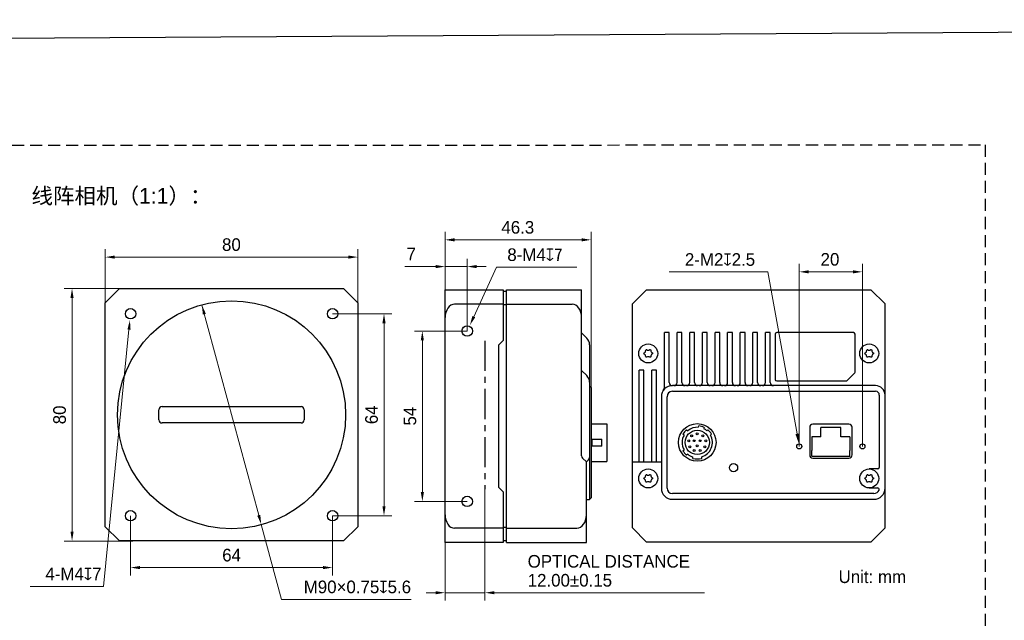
# Model space of a CAD drawing. Header units: millimetres. Extents: x 2329 to 5782, y 1296 to 2780.
# Tile 43 of 123: x 3072 to 3384, y 2589 to 2780. Entities that reach past the tile are written whole.
import ezdxf

# ---------------------------------------------------------------- set-up
doc = ezdxf.new("R2010")
doc.units = ezdxf.units.MM
doc.header["$LTSCALE"] = 0.3
doc.linetypes.add('CENTER', pattern=[50.8, 31.75, -6.35, 6.35, -6.35])
doc.linetypes.add('DASHED', pattern=[19.05, 12.7, -6.35])
doc.layers.add('00-轮廓线', color=7, linetype='Continuous', lineweight=30)
doc.layers.add('00_COMPONENTS', color=7, linetype='Continuous')
doc.layers.add('51__DRAFT_DIMS', color=7, linetype='Continuous')
doc.styles.add('11', font='兰亭黑 GBK.TTF', dxfattribs={"height": 3})
doc.styles.add('3', font='兰亭黑 GBK.TTF', dxfattribs={"height": 4})
doc.styles.add('尺寸值样式', font='兰亭黑 GBK.TTF', dxfattribs={"height": 4})
doc.dimstyles.new('1直线标注', dxfattribs={"dimtxt": 4, "dimasz": 3, "dimexe": 2.5, "dimexo": 0, "dimtad": 1, "dimdec": 1, "dimdsep": 46, "dimtxsty": '尺寸值样式', "dimcen": 0, "dimclrd": 8, "dimclre": 8, "dimclrt": 7, "dimadec": 0, "dimazin": 0, "dimtp": 0.001, "dimtm": 0.001, "dimtfac": 1, "dimtdec": 1, "dimtmove": 0, "dimatfit": 0, "dimldrblk": '_FILLED', "dimfxl": 1, "dimtolj": 1, "dimlwd": 15, "dimlwe": 15, "dimarcsym": 0})
doc.dimstyles.new('2大圆直径标注', dxfattribs={"dimtxt": 4, "dimasz": 3, "dimexe": 2.5, "dimexo": 0, "dimtad": 1, "dimtoh": 1, "dimdec": 3, "dimlfac": 1.25, "dimdsep": 46, "dimtxsty": '尺寸值样式', "dimcen": 0, "dimclrd": 8, "dimclre": 8, "dimclrt": 7, "dimadec": 0, "dimazin": 0, "dimtp": 0.001, "dimtm": 0.001, "dimtfac": 1, "dimtdec": 3, "dimtmove": 0, "dimatfit": 2, "dimldrblk": '_FILLED', "dimfxl": 1, "dimtolj": 1, "dimlwd": 15, "dimlwe": 15, "dimarcsym": 0})
doc.dimstyles.new('3小圆直径标注', dxfattribs={"dimtxt": 4, "dimasz": 3, "dimexe": 2.5, "dimexo": 0, "dimtad": 1, "dimtoh": 1, "dimdec": 3, "dimdsep": 46, "dimtxsty": '尺寸值样式', "dimcen": 0, "dimclrd": 8, "dimclre": 8, "dimclrt": 7, "dimadec": 0, "dimazin": 0, "dimtp": 0.001, "dimtm": 0.001, "dimtfac": 1, "dimtdec": 3, "dimtofl": 0, "dimtmove": 0, "dimatfit": 0, "dimldrblk": '_FILLED', "dimfxl": 1, "dimtolj": 1, "dimlwd": 15, "dimlwe": 15, "dimarcsym": 0})

# ---------------------------------------------------------------- blocks, each defined once
blk = doc.blocks.new('*D23')
at = {"layer": '51__DRAFT_DIMS', "color": 8, "lineweight": 15}
for p, q in [((3099.1, 2683.54), (3099.1, 2706.85)), ((3176.1, 2704.35), (3102.1, 2704.35)), ((3179.1, 2685.65), (3179.1, 2706.85))]:
    blk.add_line(p, q, dxfattribs=at)
at = {"layer": '51__DRAFT_DIMS', "color": 8}
for points in [[(3102.1, 2704.85), (3102.1, 2703.85), (3099.1, 2704.35)], [(3176.1, 2703.85), (3176.1, 2704.85), (3179.1, 2704.35)]]:
    blk.add_solid(points, dxfattribs=at)
at = {"layer": 'Defpoints', "color": 0}
for p in [(3099.1, 2704.35), (3179.1, 2685.65), (3099.1, 2683.54)]:
    blk.add_point(p, dxfattribs=at)
at = {"layer": '51__DRAFT_DIMS', "color": 7, "insert": (3139.05, 2710.31), "char_height": 4, "attachment_point": 2, "line_spacing_factor": 0.9, "style": '3'}
blk.add_mtext('\\A1;{\\A1;\\C256;80}', dxfattribs=at)
blk = doc.blocks.new('_FILLED')
at = {"color": 0, "linetype": 'ByBlock'}
blk.add_solid([(0, 0), (-1, 0.17), (-1, -0.17)], dxfattribs=at)
blk = doc.blocks.new('*D24')
at = {"layer": '51__DRAFT_DIMS', "color": 8, "lineweight": 15}
for p, q in [((3107.84, 2694.39), (3086.06, 2694.39)), ((3088.56, 2691.39), (3088.56, 2617.39)), ((3107.84, 2614.39), (3086.06, 2614.39))]:
    blk.add_line(p, q, dxfattribs=at)
at = {"layer": '51__DRAFT_DIMS', "color": 8}
for points in [[(3089.06, 2691.39), (3088.06, 2691.39), (3088.56, 2694.39)], [(3088.06, 2617.39), (3089.06, 2617.39), (3088.56, 2614.39)]]:
    blk.add_solid(points, dxfattribs=at)
at = {"layer": 'Defpoints', "color": 0}
for p in [(3107.84, 2694.39), (3088.56, 2614.39), (3107.84, 2614.39)]:
    blk.add_point(p, dxfattribs=at)
at = {"layer": '51__DRAFT_DIMS', "color": 7, "insert": (3082.6, 2654.35), "char_height": 4, "attachment_point": 2, "rotation": 90, "line_spacing_factor": 0.9, "style": '3'}
blk.add_mtext('\\A1;{\\A1;\\C256;80}', dxfattribs=at)
blk = doc.blocks.new('*D25')
at = {"layer": '51__DRAFT_DIMS', "color": 8, "lineweight": 15}
for p in [(3106.6, 2681.42), (3075.31, 2600)]:
    blk.add_line(p, (3098.52, 2600), dxfattribs=at)
at = {"layer": '51__DRAFT_DIMS', "color": 8}
blk.add_solid([(3107.1, 2681.37), (3106.11, 2681.46), (3106.9, 2684.4)], dxfattribs=at)
at = {"layer": 'Defpoints', "color": 0}
for p in [(3107.3, 2688.38), (3106.9, 2684.4)]:
    blk.add_point(p, dxfattribs=at)
at = {"layer": '51__DRAFT_DIMS', "color": 7, "insert": (3097.9, 2611.96), "char_height": 4, "attachment_point": 3, "line_spacing_factor": 0.9, "style": '3'}
blk.add_mtext('\\A1;{\\C8;\\P\\C256;4-M\\A1;4\\Fgdt|c134;x\\fFZLanTingHei-R-GBK|b0|i0|c134|p2;7}', dxfattribs=at)
blk = doc.blocks.new('*D26')
at = {"layer": '51__DRAFT_DIMS', "color": 8, "lineweight": 15}
for p, q in [((3129.7, 2689.14), (3147.71, 2622.53)), ((3148.5, 2619.64), (3154.92, 2595.89)), ((3195.95, 2595.89), (3154.92, 2595.89))]:
    blk.add_line(p, q, dxfattribs=at)
at = {"layer": '51__DRAFT_DIMS', "color": 8}
for points in [[(3130.97, 2686.38), (3130, 2686.12), (3129.7, 2689.14)], [(3147.23, 2622.4), (3148.19, 2622.67), (3148.5, 2619.64)]]:
    blk.add_solid(points, dxfattribs=at)
at = {"layer": 'Defpoints', "color": 0}
for p in [(3129.7, 2689.14), (3148.5, 2619.64)]:
    blk.add_point(p, dxfattribs=at)
at = {"layer": '51__DRAFT_DIMS', "color": 7, "insert": (3195.95, 2601.84), "char_height": 4, "attachment_point": 3, "line_spacing_factor": 0.9, "style": '3'}
blk.add_mtext('\\A1;{\\C256;M\\A1;90×0.75\\Fgdt|c134;x\\f@FZLanTingHei-R-GBK|b0|i0|c134|p2;5.6}', dxfattribs=at)
blk = doc.blocks.new('*D27')
at = {"layer": '51__DRAFT_DIMS', "color": 8, "lineweight": 15}
for p, q in [((3171.1, 2686.39), (3189.88, 2686.39)), ((3187.38, 2683.39), (3187.38, 2625.39)), ((3171.1, 2622.39), (3189.88, 2622.39))]:
    blk.add_line(p, q, dxfattribs=at)
at = {"layer": '51__DRAFT_DIMS', "color": 8}
for points in [[(3187.88, 2683.39), (3186.88, 2683.39), (3187.38, 2686.39)], [(3186.88, 2625.39), (3187.88, 2625.39), (3187.38, 2622.39)]]:
    blk.add_solid(points, dxfattribs=at)
at = {"layer": 'Defpoints', "color": 0}
for p in [(3171.1, 2686.39), (3171.1, 2622.39), (3187.38, 2622.39)]:
    blk.add_point(p, dxfattribs=at)
at = {"layer": '51__DRAFT_DIMS', "color": 7, "insert": (3181.42, 2654.39), "char_height": 4, "attachment_point": 2, "rotation": 90, "line_spacing_factor": 0.9, "style": '3'}
blk.add_mtext('\\A1;{\\A1;\\C256;64}', dxfattribs=at)
blk = doc.blocks.new('*D28')
at = {"layer": '51__DRAFT_DIMS', "color": 8, "lineweight": 15}
for p, q in [((3107.1, 2622.39), (3107.1, 2603.47)), ((3171.1, 2622.39), (3171.1, 2603.47)), ((3168.1, 2605.97), (3110.1, 2605.97))]:
    blk.add_line(p, q, dxfattribs=at)
at = {"layer": '51__DRAFT_DIMS', "color": 8}
for points in [[(3110.1, 2606.47), (3110.1, 2605.47), (3107.1, 2605.97)], [(3168.1, 2605.47), (3168.1, 2606.47), (3171.1, 2605.97)]]:
    blk.add_solid(points, dxfattribs=at)
at = {"layer": 'Defpoints', "color": 0}
for p in [(3107.1, 2622.39), (3171.1, 2622.39), (3107.1, 2605.97)]:
    blk.add_point(p, dxfattribs=at)
at = {"layer": '51__DRAFT_DIMS', "color": 7, "insert": (3139.1, 2611.93), "char_height": 4, "attachment_point": 2, "line_spacing_factor": 0.9, "style": '3'}
blk.add_mtext('\\A1;{\\A1;\\C256;64}', dxfattribs=at)
blk = doc.blocks.new('*D29')
at = {"layer": '51__DRAFT_DIMS', "color": 8, "lineweight": 15}
for p, q in [((3206.74, 2685.19), (3206.74, 2712.32)), ((3252.99, 2663.04), (3252.99, 2712.32)), ((3209.74, 2709.82), (3249.99, 2709.82))]:
    blk.add_line(p, q, dxfattribs=at)
at = {"layer": '51__DRAFT_DIMS', "color": 8}
for points in [[(3209.74, 2710.32), (3209.74, 2709.32), (3206.74, 2709.82)], [(3249.99, 2709.32), (3249.99, 2710.32), (3252.99, 2709.82)]]:
    blk.add_solid(points, dxfattribs=at)
at = {"layer": 'Defpoints', "color": 0}
for p in [(3252.99, 2709.82), (3206.74, 2685.19), (3252.99, 2663.04)]:
    blk.add_point(p, dxfattribs=at)
at = {"layer": '51__DRAFT_DIMS', "color": 7, "insert": (3229.76, 2715.78), "char_height": 4, "attachment_point": 2, "line_spacing_factor": 0.9, "style": '3'}
blk.add_mtext('\\A1;{\\C256;46.3}', dxfattribs=at)
blk = doc.blocks.new('*D30')
at = {"layer": '51__DRAFT_DIMS', "color": 8, "lineweight": 15}
for p in [(3215.83, 2685.47), (3248.47, 2701.17)]:
    blk.add_line(p, (3223.06, 2701.17), dxfattribs=at)
at = {"layer": '51__DRAFT_DIMS', "color": 8}
blk.add_solid([(3215.37, 2685.68), (3216.28, 2685.26), (3214.57, 2682.75)], dxfattribs=at)
at = {"layer": 'Defpoints', "color": 0}
for p in [(3214.57, 2682.75), (3212.9, 2679.11)]:
    blk.add_point(p, dxfattribs=at)
at = {"layer": '51__DRAFT_DIMS', "color": 7, "insert": (3226.44, 2707.12), "char_height": 4, "attachment_point": 1, "line_spacing_factor": 0.9, "style": '3'}
blk.add_mtext('\\A1;{\\C256;8-M\\A1;4\\Fgdt|c134;x\\fFangSong|b0|i0|c134|p49;7}', dxfattribs=at)
blk = doc.blocks.new('*D31')
at = {"layer": '51__DRAFT_DIMS', "color": 8, "lineweight": 15}
for p, q in [((3213.74, 2680.93), (3197.03, 2680.93)), ((3199.53, 2677.93), (3199.53, 2629.93)), ((3213.74, 2626.93), (3197.03, 2626.93))]:
    blk.add_line(p, q, dxfattribs=at)
at = {"layer": '51__DRAFT_DIMS', "color": 8}
for points in [[(3200.03, 2677.93), (3199.03, 2677.93), (3199.53, 2680.93)], [(3199.03, 2629.93), (3200.03, 2629.93), (3199.53, 2626.93)]]:
    blk.add_solid(points, dxfattribs=at)
at = {"layer": 'Defpoints', "color": 0}
for p in [(3213.74, 2680.93), (3199.53, 2626.93), (3213.74, 2626.93)]:
    blk.add_point(p, dxfattribs=at)
at = {"layer": '51__DRAFT_DIMS', "color": 7, "insert": (3193.57, 2653.95), "char_height": 4, "attachment_point": 2, "rotation": 90, "line_spacing_factor": 0.9, "style": '3'}
blk.add_mtext('\\A1;{\\A1;\\C256;54}', dxfattribs=at)
blk = doc.blocks.new('*D32')
at = {"layer": '51__DRAFT_DIMS', "color": 8, "lineweight": 15}
for p, q in [((3203.74, 2701.34), (3194.01, 2701.34)), ((3206.74, 2688.08), (3206.74, 2703.84)), ((3213.74, 2701.34), (3206.74, 2701.34)), ((3213.74, 2680.93), (3213.74, 2703.84)), ((3216.74, 2701.34), (3219.74, 2701.34))]:
    blk.add_line(p, q, dxfattribs=at)
at = {"layer": '51__DRAFT_DIMS', "color": 8}
for points in [[(3203.74, 2700.84), (3203.74, 2701.84), (3206.74, 2701.34)], [(3216.74, 2701.84), (3216.74, 2700.84), (3213.74, 2701.34)]]:
    blk.add_solid(points, dxfattribs=at)
at = {"layer": 'Defpoints', "color": 0}
for p in [(3206.74, 2701.34), (3206.74, 2688.08), (3213.74, 2680.93)]:
    blk.add_point(p, dxfattribs=at)
at = {"layer": '51__DRAFT_DIMS', "color": 7, "insert": (3196, 2707.3), "char_height": 4, "attachment_point": 2, "line_spacing_factor": 0.9, "style": '3'}
blk.add_mtext('\\A1;{\\A1;\\C256;7}', dxfattribs=at)
blk = doc.blocks.new('*D33')
at = {"layer": '51__DRAFT_DIMS', "color": 8, "lineweight": 15}
for p, q in [((3219.34, 2630.79), (3219.34, 2595.5)), ((3206.74, 2622.67), (3206.74, 2595.5)), ((3203.74, 2598), (3200.74, 2598)), ((3219.34, 2598), (3206.74, 2598)), ((3222.34, 2598), (3288.95, 2598))]:
    blk.add_line(p, q, dxfattribs=at)
at = {"layer": '51__DRAFT_DIMS', "color": 8}
for points in [[(3203.74, 2597.5), (3203.74, 2598.5), (3206.74, 2598)], [(3222.34, 2598.5), (3222.34, 2597.5), (3219.34, 2598)]]:
    blk.add_solid(points, dxfattribs=at)
at = {"layer": 'Defpoints', "color": 0}
for p in [(3219.34, 2630.79), (3206.74, 2622.67), (3206.74, 2598)]:
    blk.add_point(p, dxfattribs=at)
at = {"layer": '51__DRAFT_DIMS', "color": 7, "insert": (3232.89, 2609.95), "char_height": 4, "attachment_point": 1, "line_spacing_factor": 0.9, "style": '3'}
blk.add_mtext('\\A1;{\\C256;OPTICAL DISTANCE\\P12.00%%P0.15 }', dxfattribs=at)
blk = doc.blocks.new('*D34')
at = {"layer": '51__DRAFT_DIMS', "color": 8, "lineweight": 15}
for p, q in [((3318.93, 2644.38), (3318.93, 2702.18)), ((3338.93, 2644.38), (3338.93, 2702.18)), ((3321.93, 2699.68), (3335.93, 2699.68))]:
    blk.add_line(p, q, dxfattribs=at)
at = {"layer": '51__DRAFT_DIMS', "color": 8}
for points in [[(3321.93, 2700.18), (3321.93, 2699.18), (3318.93, 2699.68)], [(3335.93, 2699.18), (3335.93, 2700.18), (3338.93, 2699.68)]]:
    blk.add_solid(points, dxfattribs=at)
at = {"layer": 'Defpoints', "color": 0}
for p in [(3338.93, 2699.68), (3318.93, 2644.38), (3338.93, 2644.38)]:
    blk.add_point(p, dxfattribs=at)
at = {"layer": '51__DRAFT_DIMS', "color": 7, "insert": (3328.65, 2705.64), "char_height": 4, "attachment_point": 2, "line_spacing_factor": 0.9, "style": '3'}
blk.add_mtext('\\A1;{\\A1;\\C256;20}', dxfattribs=at)
blk = doc.blocks.new('*D35')
at = {"layer": '51__DRAFT_DIMS', "color": 8, "lineweight": 15}
for p in [(3277.75, 2699.63), (3318.22, 2648.32)]:
    blk.add_line(p, (3308.97, 2699.63), dxfattribs=at)
at = {"layer": '51__DRAFT_DIMS', "color": 8}
blk.add_solid([(3317.72, 2648.23), (3318.71, 2648.41), (3318.75, 2645.36)], dxfattribs=at)
at = {"layer": 'Defpoints', "color": 0}
for p in [(3318.75, 2645.36), (3319.1, 2643.4)]:
    blk.add_point(p, dxfattribs=at)
at = {"layer": '51__DRAFT_DIMS', "color": 7, "insert": (3304.94, 2705.59), "char_height": 4, "attachment_point": 3, "line_spacing_factor": 0.9, "style": '3'}
blk.add_mtext('\\A1;{\\C256;2-M\\A1;2\\Fgdt|c134;x\\f@FZLanTingHei-R-GBK|b0|i0|c134|p2;2.5}', dxfattribs=at)

msp = doc.modelspace()

# ---------------------------------------------------------------- linework, layer by layer
at = {"color": 8, "linetype": 'CENTER'}
msp.add_line((3219.34059, 2677.8092), (3219.34059, 2630.79017), dxfattribs=at)
for p, q in [((3322.92632, 2647.35504), (3322.9308, 2643.1043)), ((3334.92632, 2647.35504), (3334.92659, 2643.10528))]:
    msp.add_line(p, q)
at = {"layer": '00-轮廓线'}
msp.add_lwpolyline([(2748.71268, 2771.8538), (4032.71305, 2779.57929), (4039.83456, 1296.37358), (2746.31737, 1296.51209)], close=True, dxfattribs=at)
at = {"layer": '00-轮廓线', "linetype": 'DASHED'}
msp.add_lwpolyline([(2760.98297, 2739.65789), (3377.78057, 2739.92084), (3377.78057, 2443.8573), (2760.98297, 2443.59436)], close=True, dxfattribs=at)
at = {"layer": '00_COMPONENTS', "color": 7}
for p, q in [((3103.5989, 2694.3908), (3099.0989, 2689.8908)), ((3103.5989, 2694.3908), (3174.5989, 2694.3908)), ((3179.0989, 2689.8908), (3174.5989, 2694.3908)), ((3206.73559, 2613.92995), (3206.73559, 2693.92995)), ((3206.73559, 2693.92995), (3225.16559, 2693.92995)), ((3225.16559, 2693.92995), (3225.16559, 2677.92995)), ((3225.21559, 2692.57995), (3225.16559, 2692.57995)), ((3226.16559, 2693.42995), (3225.21559, 2693.42995)), ((3226.21559, 2692.57995), (3226.16559, 2692.57995)), ((3226.21559, 2613.92995), (3226.21559, 2693.92995)), ((3226.21559, 2693.92995), (3249.98559, 2693.92995)), ((3249.98559, 2641.34416), (3249.98559, 2693.92995)), ((3266.08163, 2689.51522), (3270.58163, 2694.01522)), ((3270.58163, 2694.01522), (3341.58163, 2694.01522)), ((3341.58163, 2694.01522), (3346.08163, 2689.51522)), ((3099.0989, 2618.8908), (3099.0989, 2689.8908)), ((3179.0989, 2689.8908), (3179.0989, 2618.8908)), ((3225.16559, 2689.42995), (3209.73559, 2689.42995)), ((3226.16559, 2689.22284), (3225.21559, 2689.22284)), ((3226.21559, 2689.42995), (3246.98559, 2689.42995)), ((3266.08163, 2618.51522), (3266.08163, 2689.51522)), ((3346.08163, 2618.51522), (3346.08163, 2689.51522)), ((3251.60691, 2678.69863), (3249.98559, 2680.31995)), ((3276.23163, 2663.44185), (3276.23163, 2680.40522)), ((3277.73163, 2680.40522), (3276.23163, 2680.40522)), ((3277.73163, 2664.62522), (3277.73163, 2680.40522)), ((3280.23163, 2664.62522), (3280.23163, 2680.40522)), ((3281.73163, 2680.40522), (3280.23163, 2680.40522)), ((3281.73163, 2664.62522), (3281.73163, 2680.40522)), ((3284.23163, 2664.62522), (3284.23163, 2680.40522)), ((3285.73163, 2680.40522), (3284.23163, 2680.40522)), ((3285.73163, 2664.62522), (3285.73163, 2680.40522)), ((3288.23163, 2664.62522), (3288.23163, 2680.40522)), ((3289.73163, 2680.40522), (3288.23163, 2680.40522)), ((3289.73163, 2664.62522), (3289.73163, 2680.40522)), ((3292.23163, 2664.62522), (3292.23163, 2680.40522)), ((3293.73163, 2680.40522), (3292.23163, 2680.40522)), ((3293.73163, 2664.62522), (3293.73163, 2680.40522)), ((3296.23163, 2664.62522), (3296.23163, 2680.40522)), ((3297.73163, 2680.40522), (3296.23163, 2680.40522)), ((3297.73163, 2664.62522), (3297.73163, 2680.40522)), ((3300.23163, 2664.62522), (3300.23163, 2680.40522)), ((3301.73163, 2680.40522), (3300.23163, 2680.40522)), ((3301.73163, 2664.62522), (3301.73163, 2680.40522)), ((3304.23163, 2664.62522), (3304.23163, 2680.40522)), ((3305.73163, 2680.40522), (3304.23163, 2680.40522)), ((3305.73163, 2664.62522), (3305.73163, 2680.40522)), ((3308.23163, 2664.62522), (3308.23163, 2680.40522)), ((3309.73163, 2680.40522), (3308.23163, 2680.40522)), ((3309.73163, 2664.62522), (3309.73163, 2680.40522)), ((3311.28163, 2679.90522), (3311.28163, 2665.60522)), ((3336.08163, 2680.40522), (3311.78163, 2680.40522)), ((3336.58163, 2667.91233), (3336.58163, 2679.90522)), ((3223.78559, 2676.54995), (3225.16559, 2677.92995)), ((3223.78559, 2631.30995), (3223.78559, 2676.54995)), ((3252.48559, 2676.57731), (3252.48559, 2627.53995)), ((3251.60691, 2666.80863), (3249.98559, 2668.42995)), ((3268.23163, 2639.51522), (3268.23163, 2668.51522)), ((3269.73163, 2668.51522), (3268.23163, 2668.51522)), ((3269.73163, 2639.51522), (3269.73163, 2668.51522)), ((3272.23163, 2639.51522), (3272.23163, 2668.51522)), ((3273.73163, 2668.51522), (3272.23163, 2668.51522)), ((3273.73163, 2639.51522), (3273.73163, 2668.51522)), ((3336.43519, 2667.55878), (3334.12808, 2665.25167)), ((3343.08163, 2663.62522), (3278.73163, 2663.62522)), ((3311.78163, 2665.10522), (3333.77453, 2665.10522)), ((3252.98559, 2663.03995), (3252.48559, 2663.53995)), ((3252.98559, 2663.03995), (3252.98559, 2628.03995)), ((3278.73163, 2661.82522), (3343.08163, 2661.82522)), ((3344.28163, 2660.62522), (3344.28163, 2637.71522)), ((3275.23163, 2660.12522), (3275.23163, 2631.12522)), ((3277.03163, 2631.12522), (3277.03163, 2660.12522)), ((3116.0989, 2652.7908), (3116.0989, 2655.9908)), ((3117.0989, 2656.9908), (3161.0989, 2656.9908)), ((3162.0989, 2655.9908), (3162.0989, 2652.7908)), ((3161.0989, 2651.7908), (3117.0989, 2651.7908)), ((3252.98559, 2651.48995), (3257.98559, 2651.48995)), ((3257.98559, 2651.48916), (3257.98559, 2639.59075)), ((3334.62663, 2651.43022), (3323.22663, 2651.43022)), ((3282.41632, 2647.96644), (3282.06593, 2648.26046)), ((3283.22294, 2649.63934), (3283.57334, 2649.34532)), ((3286.9576, 2650.41238), (3287.07598, 2650.8542)), ((3288.81465, 2650.38833), (3288.69626, 2649.9465)), ((3289.63992, 2649.34532), (3289.99032, 2649.63934)), ((3291.14734, 2648.26046), (3290.79694, 2647.96644)), ((3322.22663, 2650.43022), (3322.22663, 2641.68022)), ((3325.77632, 2647.35504), (3325.77632, 2650.32504)), ((3326.37632, 2650.32504), (3325.77632, 2650.32504)), ((3332.07632, 2650.32504), (3326.37611, 2650.32497)), ((3332.07632, 2647.35504), (3332.07632, 2650.32504)), ((3335.62663, 2641.68022), (3335.62663, 2650.43022)), ((3253.18559, 2646.68995), (3256.38559, 2646.68995)), ((3253.18559, 2646.68995), (3253.18559, 2644.38995)), ((3256.38559, 2644.38995), (3256.38559, 2646.68995)), ((3325.77632, 2647.35504), (3322.92632, 2647.35504)), ((3334.92632, 2647.35504), (3332.07632, 2647.35504)), ((3256.38559, 2644.38995), (3253.18559, 2644.38995)), ((3282.06593, 2642.98999), (3282.41632, 2643.284)), ((3283.57334, 2641.90512), (3283.22294, 2641.61111)), ((3322.92632, 2641.27504), (3322.92632, 2643.10504)), ((3334.92632, 2641.27504), (3334.92632, 2643.10504)), ((3251.48559, 2639.42995), (3250.27849, 2640.63706)), ((3251.48559, 2639.42995), (3252.1927, 2640.13706)), ((3251.48559, 2613.92995), (3251.48559, 2639.42995)), ((3252.98559, 2639.58995), (3257.98559, 2639.58995)), ((3266.08163, 2639.51522), (3275.23163, 2639.51522)), ((3285.20663, 2640.56533), (3285.20663, 2641.03393)), ((3288.00663, 2640.56533), (3288.00663, 2641.03393)), ((3322.92632, 2641.27504), (3334.92632, 2641.27504)), ((3323.22663, 2640.68022), (3334.62663, 2640.68022)), ((3343.78163, 2637.21522), (3341.08163, 2637.21522)), ((3225.16559, 2629.92995), (3223.78559, 2631.30995)), ((3225.16559, 2629.92995), (3225.16559, 2613.92995)), ((3342.58163, 2629.42522), (3278.73163, 2629.42522)), ((3341.08163, 2631.21522), (3343.70942, 2631.21522)), ((3251.48559, 2627.53995), (3252.48559, 2627.53995)), ((3252.98559, 2628.03995), (3252.48559, 2627.53995)), ((3278.73163, 2627.62522), (3342.58163, 2627.62522)), ((3099.0989, 2618.8908), (3103.5989, 2614.3908)), ((3174.5989, 2614.3908), (3179.0989, 2618.8908)), ((3225.16559, 2618.42995), (3209.73559, 2618.42995)), ((3226.16559, 2618.63706), (3225.21559, 2618.63706)), ((3226.21559, 2618.42995), (3248.48559, 2618.42995)), ((3270.58163, 2614.01522), (3266.08163, 2618.51522)), ((3346.08163, 2618.51522), (3341.58163, 2614.01522)), ((3174.5989, 2614.3908), (3103.5989, 2614.3908)), ((3225.16559, 2613.92995), (3206.73559, 2613.92995)), ((3226.16559, 2614.42995), (3225.21559, 2614.42995)), ((3226.21559, 2613.92995), (3251.48559, 2613.92995)), ((3341.58163, 2614.01522), (3270.58163, 2614.01522))]:
    msp.add_line(p, q, dxfattribs=at)
at = {"layer": '00_COMPONENTS', "color": 4}
for p, q in [((3225.21559, 2621.47442), (3225.16559, 2621.47442)), ((3226.21559, 2621.47442), (3226.16559, 2621.47442)), ((3226.21559, 2617.23178), (3226.16559, 2617.23178))]:
    msp.add_line(p, q, dxfattribs=at)
at = {"layer": '00_COMPONENTS', "color": 7}
for centre, radius in [((3139.0989, 2654.3908), 36.125), ((3107.0989, 2686.3908), 1.65), ((3171.0989, 2686.3908), 1.65), ((3213.73559, 2680.92995), 1.65), ((3271.08163, 2673.81522), 3), ((3341.08163, 2673.81522), 3), ((3286.60663, 2645.62522), 5.95), ((3286.60663, 2645.62522), 3.85), ((3284.83663, 2647.73522), 0.3), ((3286.60663, 2648.37522), 0.3), ((3288.37663, 2647.73522), 0.3), ((3283.89663, 2646.10522), 0.3), ((3285.65663, 2646.17522), 0.3), ((3287.55663, 2646.17522), 0.3), ((3289.31663, 2646.10522), 0.3), ((3318.92663, 2644.38022), 0.8), ((3338.92663, 2644.38022), 0.8), ((3284.22663, 2644.24522), 0.3), ((3285.65663, 2643.04522), 0.3), ((3286.60663, 2644.52522), 0.3), ((3287.55663, 2643.04522), 0.3), ((3288.98663, 2644.24522), 0.3), ((3298.10663, 2637.62522), 1.3), ((3271.08163, 2634.21522), 3), ((3341.08163, 2634.21522), 3), ((3213.73559, 2626.92995), 1.65), ((3107.0989, 2622.3908), 1.65), ((3171.0989, 2622.3908), 1.65)]:
    msp.add_circle(centre, radius, dxfattribs=at)
for centre, radius, start, end in [((3311.78163, 2679.90522), 0.5, 90, 180), ((3336.08163, 2679.90522), 0.5, 0, 90), ((3249.48559, 2676.57731), 3, 0, 45), ((3269.7987, 2674.55593), 0.46217, 296.7657738, 3.2342262), ((3269.89267, 2673.12878), 0.37218, 355.3043116, 64.6956884), ((3271.08163, 2675.18812), 0.37218, 235.3043116, 304.6956884), ((3272.36457, 2673.07452), 0.46217, 116.7657738, 183.2342262), ((3272.39117, 2674.57129), 0.48792, 177.192501, 242.8074989), ((3339.7987, 2674.55593), 0.46217, 296.7657738, 3.2342262), ((3339.89267, 2673.12878), 0.37218, 355.3043116, 64.6956884), ((3341.08163, 2675.18812), 0.37218, 235.3043116, 304.6956884), ((3342.36457, 2673.07452), 0.46217, 116.7657738, 183.2342262), ((3342.39117, 2674.57129), 0.48792, 177.192501, 242.8074989), ((3271.08163, 2672.3031), 0.48792, 57.1925011, 122.807499), ((3341.08163, 2672.3031), 0.48792, 57.1925011, 122.807499), ((3249.48559, 2664.68731), 3, 0, 45), ((3336.08163, 2667.91233), 0.5, 315, 0), ((3278.73163, 2660.12522), 3.5, 90, 180), ((3278.73163, 2664.62522), 1, 180, 270), ((3279.23163, 2664.62522), 1, 270, 0), ((3282.73163, 2664.62522), 1, 180, 270), ((3283.23163, 2664.62522), 1, 270, 0), ((3286.73163, 2664.62522), 1, 180, 270), ((3287.23163, 2664.62522), 1, 270, 0), ((3290.73163, 2664.62522), 1, 180, 270), ((3291.23163, 2664.62522), 1, 270, 0), ((3294.73163, 2664.62522), 1, 180, 270), ((3295.23163, 2664.62522), 1, 270, 0), ((3298.73163, 2664.62522), 1, 180, 270), ((3299.23163, 2664.62522), 1, 270, 0), ((3302.73163, 2664.62522), 1, 180, 270), ((3303.23163, 2664.62522), 1, 270, 0), ((3306.73163, 2664.62522), 1, 180, 270), ((3307.23163, 2664.62522), 1, 270, 0), ((3310.73163, 2664.62522), 1, 180, 270), ((3311.78163, 2665.60522), 0.5, 180, 270), ((3333.77453, 2665.60522), 0.5, 270, 315), ((3343.08163, 2660.62522), 3, 0, 90), ((3273.73163, 2663.44185), 2.5, 326.4426902, 0), ((3278.73163, 2660.12522), 1.7, 90, 180), ((3343.08163, 2660.62522), 1.2, 0, 90), ((3117.0989, 2655.9908), 1, 90, 180), ((3161.0989, 2655.9908), 1, 0, 90), ((3117.0989, 2652.7908), 1, 180, 270), ((3161.0989, 2652.7908), 1, 270, 0), ((3323.22663, 2650.43022), 1, 90, 180), ((3334.62663, 2650.43022), 1, 0, 90), ((3286.60663, 2645.62522), 4.8, 150.8069229, 209.1930771), ((3286.60663, 2645.62522), 5.25, 130.1291104, 149.8708896), ((3286.60663, 2645.62522), 4.8, 85.8069229, 129.1930771), ((3286.60663, 2645.62522), 5.25, 65.1291104, 84.8708896), ((3286.60663, 2645.62522), 4.8, 286.9577633, 29.1930771), ((3286.60663, 2645.62522), 4.8, 50.8069229, 64.1930771), ((3286.60663, 2645.62522), 5.25, 30.1291104, 49.8708896), ((3286.60663, 2645.62522), 5.25, 210.1291104, 229.8708896), ((3286.60663, 2645.62522), 4.8, 230.8069229, 253.0422367), ((3250.98559, 2641.34416), 1, 180, 225), ((3251.48559, 2640.84416), 1, 315, 0), ((3286.60663, 2645.62522), 5.25, 254.53399, 285.46601), ((3323.22663, 2641.68022), 1, 180, 270), ((3334.62663, 2641.68022), 1, 270, 0), ((3343.78163, 2637.71522), 0.5, 270, 0), ((3269.7987, 2634.95593), 0.46217, 296.7657738, 3.2342262), ((3269.89267, 2633.52878), 0.37218, 355.3043116, 64.6956884), ((3271.08163, 2632.7031), 0.48792, 57.1925011, 122.807499), ((3271.08163, 2635.58812), 0.37218, 235.3043116, 304.6956884), ((3272.36457, 2633.47452), 0.46217, 116.7657738, 183.2342262), ((3272.39117, 2634.97129), 0.48792, 177.192501, 242.8074989), ((3339.7987, 2634.95593), 0.46217, 296.7657738, 3.2342262), ((3339.89267, 2633.52878), 0.37218, 355.3043116, 64.6956884), ((3341.08163, 2632.7031), 0.48792, 57.1925011, 122.807499), ((3341.08163, 2635.58812), 0.37218, 235.3043116, 304.6956884), ((3342.36457, 2633.47452), 0.46217, 116.7657738, 183.2342262), ((3342.39117, 2634.97129), 0.48792, 177.192501, 242.8074989), ((3278.73163, 2631.12522), 3.5, 180, 270), ((3278.73163, 2631.12522), 1.7, 180, 270), ((3342.58163, 2631.12522), 3.5, 270, 0), ((3342.58163, 2631.12522), 1.7, 270, 340.021551), ((3343.70942, 2630.71522), 0.5, 340.021551, 90)]:
    msp.add_arc(centre, radius, start, end, dxfattribs=at)
for centre, start_param, end_param in [((3209.73559, 2685.18731), 0, 1.570796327), ((3246.98559, 2685.18731), -1.570796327, 0), ((3209.73559, 2622.67259), 1.570796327, 3.141592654), ((3248.48559, 2622.67259), 3.141592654, 4.71238898)]:
    msp.add_ellipse(centre, major_axis=(0, 4.24264), ratio=0.707106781, start_param=start_param, end_param=end_param, dxfattribs=at)
for points, knots in [([(3270.05175, 2673.46525), (3269.80501, 2673.58191), (3269.56599, 2673.80792), (3269.79003, 2674.03393), (3270.00683, 2674.14328)], [0, 0, 0, 0, 0.516167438, 1, 1, 1, 1]), ([(3270.81727, 2672.7132), (3270.61982, 2672.58592), (3270.31681, 2672.50912), (3270.24126, 2672.82629), (3270.2636, 2673.09831)], [0, 0, 0, 0, 0.479233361, 1, 1, 1, 1]), ([(3270.26013, 2674.582), (3270.24643, 2674.82443), (3270.33014, 2675.13147), (3270.64538, 2675.03748), (3270.86978, 2674.88212)], [0, 0, 0, 0, 0.483832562, 1, 1, 1, 1]), ([(3271.29348, 2674.88212), (3271.51789, 2675.03748), (3271.83034, 2675.13063), (3271.91534, 2674.82982), (3271.90383, 2674.59518)], [0, 0, 0, 0, 0.520766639, 1, 1, 1, 1]), ([(3271.90313, 2673.04845), (3271.91683, 2672.80602), (3271.83657, 2672.51162), (3271.54345, 2672.58592), (3271.346, 2672.7132)], [0, 0, 0, 0, 0.504605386, 1, 1, 1, 1]), ([(3272.1682, 2674.13729), (3272.37715, 2674.02993), (3272.58805, 2673.81323), (3272.37323, 2673.59652), (3272.15643, 2673.48717)], [0, 0, 0, 0, 0.495394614, 1, 1, 1, 1]), ([(3340.05175, 2673.46525), (3339.80501, 2673.58191), (3339.56599, 2673.80792), (3339.79003, 2674.03393), (3340.00683, 2674.14328)], [0, 0, 0, 0, 0.516167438, 1, 1, 1, 1]), ([(3340.81727, 2672.7132), (3340.61982, 2672.58592), (3340.31681, 2672.50912), (3340.24126, 2672.82629), (3340.2636, 2673.09831)], [0, 0, 0, 0, 0.479233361, 1, 1, 1, 1]), ([(3340.26013, 2674.582), (3340.24643, 2674.82443), (3340.33014, 2675.13147), (3340.64538, 2675.03748), (3340.86978, 2674.88212)], [0, 0, 0, 0, 0.483832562, 1, 1, 1, 1]), ([(3341.29348, 2674.88212), (3341.51789, 2675.03748), (3341.83034, 2675.13063), (3341.91534, 2674.82982), (3341.90383, 2674.59518)], [0, 0, 0, 0, 0.520766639, 1, 1, 1, 1]), ([(3341.90313, 2673.04845), (3341.91683, 2672.80602), (3341.83657, 2672.51162), (3341.54345, 2672.58592), (3341.346, 2672.7132)], [0, 0, 0, 0, 0.504605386, 1, 1, 1, 1]), ([(3342.1682, 2674.13729), (3342.37715, 2674.02993), (3342.58805, 2673.81323), (3342.37323, 2673.59652), (3342.15643, 2673.48717)], [0, 0, 0, 0, 0.495394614, 1, 1, 1, 1]), ([(3270.26013, 2634.982), (3270.24643, 2635.22443), (3270.33014, 2635.53147), (3270.64538, 2635.43748), (3270.86978, 2635.28212)], [0, 0, 0, 0, 0.483832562, 1, 1, 1, 1]), ([(3271.29348, 2635.28212), (3271.51789, 2635.43748), (3271.83034, 2635.53063), (3271.91534, 2635.22982), (3271.90383, 2634.99518)], [0, 0, 0, 0, 0.520766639, 1, 1, 1, 1]), ([(3340.26013, 2634.982), (3340.24643, 2635.22443), (3340.33014, 2635.53147), (3340.64538, 2635.43748), (3340.86978, 2635.28212)], [0, 0, 0, 0, 0.483832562, 1, 1, 1, 1]), ([(3341.29348, 2635.28212), (3341.51789, 2635.43748), (3341.83034, 2635.53063), (3341.91534, 2635.22982), (3341.90383, 2634.99518)], [0, 0, 0, 0, 0.520766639, 1, 1, 1, 1]), ([(3270.05175, 2633.86525), (3269.80501, 2633.98191), (3269.56599, 2634.20792), (3269.79003, 2634.43393), (3270.00683, 2634.54328)], [0, 0, 0, 0, 0.516167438, 1, 1, 1, 1]), ([(3270.81727, 2633.1132), (3270.61982, 2632.98592), (3270.31681, 2632.90912), (3270.24126, 2633.22629), (3270.2636, 2633.49831)], [0, 0, 0, 0, 0.479233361, 1, 1, 1, 1]), ([(3271.90313, 2633.44845), (3271.91683, 2633.20602), (3271.83657, 2632.91162), (3271.54345, 2632.98592), (3271.346, 2633.1132)], [0, 0, 0, 0, 0.504605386, 1, 1, 1, 1]), ([(3272.1682, 2634.53729), (3272.37715, 2634.42993), (3272.58805, 2634.21323), (3272.37323, 2633.99652), (3272.15643, 2633.88717)], [0, 0, 0, 0, 0.495394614, 1, 1, 1, 1]), ([(3340.05175, 2633.86525), (3339.80501, 2633.98191), (3339.56599, 2634.20792), (3339.79003, 2634.43393), (3340.00683, 2634.54328)], [0, 0, 0, 0, 0.516167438, 1, 1, 1, 1]), ([(3340.81727, 2633.1132), (3340.61982, 2632.98592), (3340.31681, 2632.90912), (3340.24126, 2633.22629), (3340.2636, 2633.49831)], [0, 0, 0, 0, 0.479233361, 1, 1, 1, 1]), ([(3341.90313, 2633.44845), (3341.91683, 2633.20602), (3341.83657, 2632.91162), (3341.54345, 2632.98592), (3341.346, 2633.1132)], [0, 0, 0, 0, 0.504605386, 1, 1, 1, 1]), ([(3342.1682, 2634.53729), (3342.37715, 2634.42993), (3342.58805, 2634.21323), (3342.37323, 2633.99652), (3342.15643, 2633.88717)], [0, 0, 0, 0, 0.495394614, 1, 1, 1, 1])]:
    msp.add_open_spline(points, degree=3, knots=knots, dxfattribs=at)

# ---------------------------------------------------------------- texts
at = {"insert": (3331.3695, 2605.06469), "char_height": 4, "attachment_point": 1, "style": '3'}
msp.add_mtext_dynamic_manual_height_columns('Unit: mm', width=28.3632339, gutter_width=1, heights=[0], dxfattribs=at)
at = {"layer": '00-轮廓线', "insert": (3075.70257, 2726.26313), "char_height": 5, "width": 72.2799704, "attachment_point": 1, "style": '11'}
msp.add_mtext('线阵相机（1:1）：', dxfattribs=at)

# ---------------------------------------------------------------- dimensions: what is measured, and where the dimension line sits
at = {"layer": '51__DRAFT_DIMS', "color": 8}
for base, p1, p2, text, picture, middle in [((3252.98559, 2709.8172), (3206.73559, 2685.18731), (3252.98559, 2663.03995), '{\\C256;46.3}', '*D29', (3229.76392, 2709.8172)), ((3338.92663, 2699.67916), (3318.92663, 2644.38022), (3338.92663, 2644.38022), '{\\A1;\\C256;<>}', '*D34', (3328.64929, 2699.67916))]:
    dim = msp.add_linear_dim(base=base, p1=p1, p2=p2, text=text, dimstyle='1直线标注', override={"dimtxsty": '3'}, dxfattribs=at)
    dim.commit()
    dim.dimension.update_dxf_attribs({"geometry": picture, "text_midpoint": middle, "dimtype": 160})
for base, p1, p2, angle, text, picture, middle in [((3099.0989, 2704.35049), (3179.0989, 2685.64816), (3099.0989, 2683.5408), 180, '{\\A1;\\C256;<>}', '*D23', (3139.05495, 2704.35049)), ((3206.73559, 2701.33681), (3213.73559, 2680.92995), (3206.73559, 2688.07995), 180, '{\\A1;\\C256;<>}', '*D32', (3195.99541, 2701.33681)), ((3088.55966, 2614.3908), (3107.84154, 2694.3908), (3107.84154, 2614.3908), 270, '{\\A1;\\C256;<>}', '*D24', (3088.55966, 2654.34686)), ((3187.37552, 2622.3908), (3171.0989, 2686.3908), (3171.0989, 2622.3908), 270, '{\\A1;\\C256;<>}', '*D27', (3187.37552, 2654.38787)), ((3199.53272, 2626.92995), (3213.73559, 2680.92995), (3213.73559, 2626.92995), 270, '{\\A1;\\C256;<>}', '*D31', (3199.53272, 2653.95046)), ((3206.73559, 2597.99631), (3219.34059, 2630.79017), (3206.73559, 2622.67259), 180, '{\\C256;OPTICAL DISTANCE\\P12.00%%P0.15 }', '*D33', (3260.61219, 2597.99631)), ((3107.0989, 2605.96922), (3171.0989, 2622.3908), (3107.0989, 2622.3908), 180, '{\\A1;\\C256;<>}', '*D28', (3139.09597, 2605.96922))]:
    dim = msp.add_linear_dim(base=base, p1=p1, p2=p2, angle=angle, text=text, dimstyle='1直线标注', override={"dimtxsty": '3'}, dxfattribs=at)
    dim.commit()
    dim.dimension.update_dxf_attribs({"geometry": picture, "text_midpoint": middle, "dimtype": 160})
for p1, p2, text, dimstyle, picture, middle in [((3212.89828, 2679.11366), (3214.57291, 2682.74624), '{\\C256;8-M\\A1;<>\\Fgdt|c134;x\\fFangSong|b0|i0|c134|p49;7}', '3小圆直径标注', '*D30', (3237.45415, 2701.16603)), ((3319.10405, 2643.39609), (3318.74922, 2645.36436), '{\\C256;2-M\\A1;<>\\Fgdt|c134;x\\f@FZLanTingHei-R-GBK|b0|i0|c134|p2;2.5}', '3小圆直径标注', '*D35', (3291.34749, 2699.62719)), ((3129.70249, 2689.14289), (3148.49531, 2619.63872), '{\\C256;M\\A1;<>×0.75\\Fgdt|c134;x\\f@FZLanTingHei-R-GBK|b0|i0|c134|p2;5.6}', '2大圆直径标注', '*D26', (3175.74557, 2595.88612)), ((3107.29652, 2688.38102), (3106.90127, 2684.40059), '{\\C8;\\P\\C256;4-M\\A1;<>\\Fgdt|c134;x\\fFZLanTingHei-R-GBK|b0|i0|c134|p2;7}', '3小圆直径标注', '*D25', (3086.6034, 2599.99877))]:
    dim = msp.add_diameter_dim_2p(p1=p1, p2=p2, text=text, dimstyle=dimstyle, override={"dimpost": '<>', "dimtxsty": '3'}, dxfattribs=at)
    dim.commit()
    dim.dimension.update_dxf_attribs({"geometry": picture, "text_midpoint": middle, "dimtype": 163})

doc.saveas('drawing.dxf')
